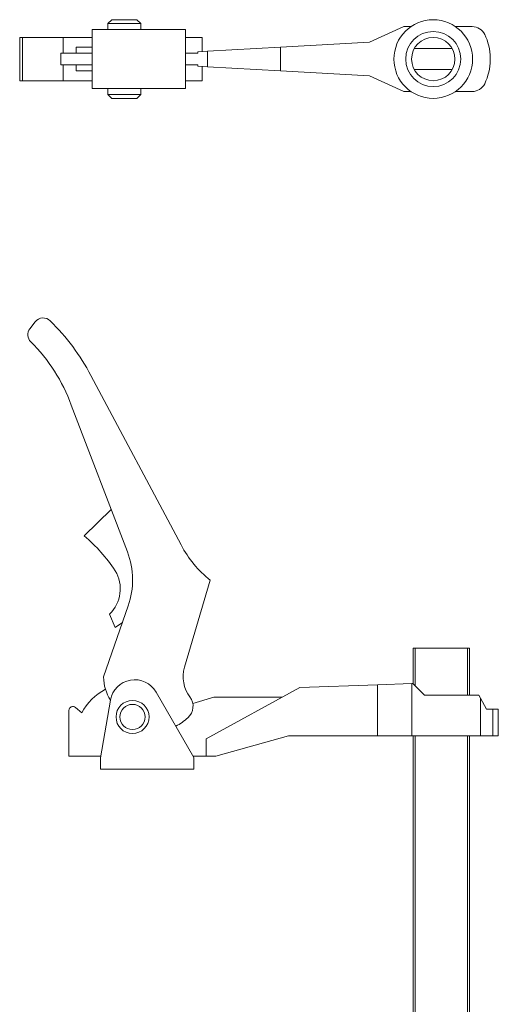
# Model space of a CAD drawing. Header units: millimetres. Extents: x -48 to 1376, y -71 to 1988.
# Tile 3 of 5: x 528 to 771, y 450 to 950. Entities that reach past the tile are written whole.
import ezdxf

# ---------------------------------------------------------------- set-up
doc = ezdxf.new("R2010")
doc.units = ezdxf.units.MM
doc.header["$MEASUREMENT"] = 0
doc.layers.add('sichtbar', color=7, linetype='Continuous', true_color=0xffffff)
doc.layers.add('Tangente', color=7, linetype='Continuous', true_color=0xffffff)

msp = doc.modelspace()

# ---------------------------------------------------------------- linework, layer by layer
at = {"layer": 'sichtbar', "color": 1, "linetype": 'Continuous', "lineweight": 5, "true_color": 0xff0000}
for p, q in [((573.025, 947.987), (575.025, 949.987)), ((573.025, 947.987), (573.025, 944.987)), ((573.025, 947.987), (589.825, 947.987)), ((575.025, 949.987), (587.825, 949.987)), ((587.825, 949.987), (589.825, 947.987)), ((589.825, 947.987), (589.825, 944.987)), ((723.445, 946.487), (706.017, 938.49)), ((727.123, 946.487), (723.445, 946.487)), ((758.268, 946.487), (749.728, 946.487)), ((528.2, 940.987), (528.2, 918.987)), ((528.2, 940.987), (529.678, 940.987)), ((529.678, 940.987), (550.289, 940.987)), ((550.289, 940.987), (565.06, 940.987)), ((550.289, 940.987), (550.289, 932.987)), ((565.06, 944.987), (612.56, 944.987)), ((565.06, 944.987), (565.06, 914.987)), ((612.56, 944.987), (612.56, 914.987)), ((612.56, 940.987), (620.951, 940.987)), ((620.951, 940.987), (620.951, 933.799)), ((556.922, 935.987), (565.06, 935.987)), ((556.922, 932.987), (556.922, 935.987)), ((660.784, 935.995), (623.703, 933.95)), ((706.017, 938.49), (660.784, 935.995)), ((660.784, 935.995), (660.784, 923.978)), ((549.124, 932.987), (565.06, 932.987)), ((549.124, 932.987), (549.124, 926.987)), ((612.56, 932.987), (618.806, 932.987)), ((623.703, 933.95), (618.806, 933.68)), ((618.806, 933.68), (618.806, 932.987)), ((623.703, 933.95), (623.703, 926.023)), ((728.823, 935.353), (748.028, 935.353)), ((767.363, 930.58), (767.363, 929.394)), ((549.124, 926.987), (565.06, 926.987)), ((550.289, 926.987), (550.289, 918.987)), ((556.922, 923.987), (556.922, 926.987)), ((612.56, 926.987), (618.806, 926.987)), ((618.806, 926.987), (618.806, 926.293)), ((618.806, 926.293), (623.703, 926.023)), ((620.951, 926.175), (620.951, 918.987)), ((623.703, 926.023), (660.784, 923.978)), ((556.922, 923.987), (565.06, 923.987)), ((660.784, 923.978), (706.017, 921.484)), ((706.017, 921.484), (723.445, 913.487)), ((748.028, 924.622), (728.822, 924.622)), ((528.2, 918.987), (529.678, 918.987)), ((529.678, 918.987), (550.289, 918.987)), ((550.289, 918.987), (565.06, 918.987)), ((612.56, 918.987), (620.951, 918.987)), ((565.06, 914.987), (612.56, 914.987)), ((573.025, 914.987), (573.025, 911.987)), ((573.025, 911.987), (575.025, 909.987)), ((573.025, 911.987), (589.825, 911.987)), ((587.825, 909.987), (589.825, 911.987)), ((589.825, 914.987), (589.825, 911.987)), ((723.445, 913.487), (727.123, 913.487)), ((749.728, 913.487), (758.268, 913.487)), ((575.025, 909.987), (587.825, 909.987)), ((536.144, 796.492), (533.384, 792.93)), ((610.266, 683.075), (564.356, 769.202)), ((554.426, 754.179), (582.935, 679.511)), ((574.719, 701.03), (561.058, 687.711)), ((611.996, 620.935), (625.087, 665.12)), ((583.37, 652.171), (570.874, 616.035)), ((573.903, 647.921), (576.663, 641.128)), ((576.663, 641.128), (580.453, 643.736)), ((728.252, 612.494), (728.252, 630.685)), ((728.252, 630.685), (729.297, 630.685)), ((729.297, 630.685), (755.827, 630.685)), ((729.297, 611.45), (729.297, 630.685)), ((755.827, 606.689), (755.827, 630.685)), ((755.827, 630.685), (756.871, 630.685)), ((756.871, 606.69), (756.871, 630.685)), ((622.942, 584.617), (670.588, 610.684)), ((670.588, 610.684), (710.153, 612.061)), ((710.153, 612.061), (727.581, 612.668)), ((710.153, 612.061), (710.153, 586.046)), ((727.581, 612.668), (728.062, 612.685)), ((727.581, 612.668), (727.581, 586.046)), ((728.062, 612.685), (734.062, 606.685)), ((616.696, 575.158), (597.521, 608.369)), ((626.95, 605.685), (616.202, 602.562)), ((661.451, 605.685), (626.95, 605.685)), ((734.062, 606.685), (761.547, 606.691)), ((761.547, 606.691), (762.405, 605.183)), ((559.767, 597.713), (556.591, 600.543)), ((574.386, 604.29), (569.196, 574.856)), ((762.405, 605.183), (765.532, 599.685)), ((553.261, 599.05), (553.261, 575.685)), ((765.532, 599.685), (768.71, 599.702)), ((768.71, 599.702), (771.5, 599.717)), ((771.5, 599.717), (771.5, 586.046)), ((664.921, 586.046), (627.839, 575.685)), ((710.153, 586.046), (664.921, 586.046)), ((727.581, 586.046), (710.153, 586.046)), ((762.405, 586.046), (727.581, 586.046)), ((728.252, 240.685), (728.252, 586.046)), ((729.297, 240.685), (729.297, 586.046)), ((755.827, 240.685), (755.827, 586.046)), ((756.871, 240.685), (756.871, 586.046)), ((768.71, 586.046), (762.405, 586.046)), ((771.5, 586.046), (768.71, 586.046)), ((622.942, 584.617), (622.942, 575.685)), ((553.261, 575.685), (569.342, 575.685)), ((616.392, 575.685), (622.942, 575.685)), ((627.839, 575.685), (622.942, 575.685)), ((569.196, 574.856), (569.196, 569.119)), ((616.696, 569.119), (616.696, 575.158)), ((569.196, 569.119), (616.696, 569.119))]:
    msp.add_line(p, q, dxfattribs=at)
for centre, radius in [((738.425, 929.987), 20), ((738.425, 929.987), 14), ((738.425, 929.987), 11), ((585.562, 595.685), 8.4), ((585.562, 595.685), 6.4)]:
    msp.add_circle(centre, radius, dxfattribs=at)
for centre, radius, start, end in [((758.268, 939.487), 7, 25.74193, 90), ((739.113, 930.283), 28.252, 0.60096, 25.68215), ((739.113, 929.691), 28.252, 334.31785, 359.39904), ((758.268, 920.487), 7, 270, 334.25807), ((540.096, 793.43), 5, 44.11627, 142.22786), ((468.367, 719.158), 108.251, 27.53543, 45.91069), ((537.336, 789.868), 5, 142.22786, 225.21597), ((471.891, 723.927), 87.905, 20.12952, 45.21597), ((503.747, 621.039), 87.919, 33.83623, 49.31827), ((660.587, 709.521), 56.848, 207.72377, 231.3558), ((545.566, 665.243), 40, 340.92464, 20.89742), ((561.329, 660.781), 17.986, 314.35745, 30.81277), ((628.295, 616.106), 17, 163.49649, 217.17954), ((593.091, 616.172), 22.217, 180.35458, 212.58858), ((586.696, 602.119), 12.5, 30, 170), ((585.479, 584.134), 29.077, 118.04515, 152.16033), ((608.535, 601.118), 7.801, 311.74097, 37.17954), ((555.261, 599.05), 2, 48.29678, 180), ((594.521, 616.43), 28.558, 297.12527, 312.26735)]:
    msp.add_arc(centre, radius, start, end, dxfattribs=at)
at = {"layer": 'Tangente', "color": 6, "linetype": 'Continuous', "lineweight": 5, "true_color": 0xff00ff}
for p, q in [((529.678, 940.987), (529.678, 918.987)), ((762.405, 605.183), (762.405, 586.046)), ((768.71, 599.702), (768.71, 586.046))]:
    msp.add_line(p, q, dxfattribs=at)

doc.saveas('drawing.dxf')
